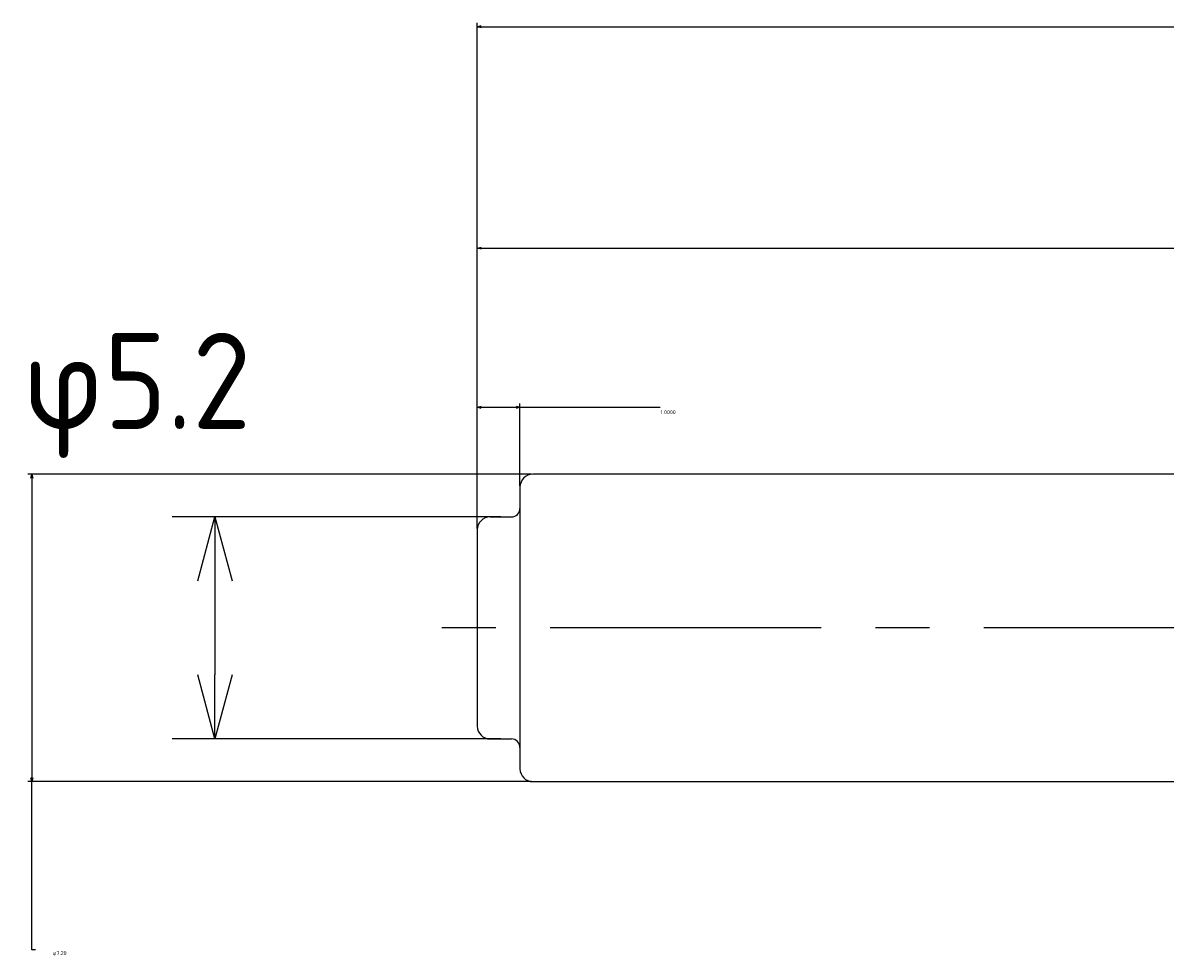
# Model space of a CAD drawing. Extents: x 89 to 195, y 168 to 214.
# Tile 2 of 7: x 89 to 116, y 192 to 214. Entities that reach past the tile are written whole.
import ezdxf

# ---------------------------------------------------------------- set-up
doc = ezdxf.new("R2010")
doc.units = 0
doc.header["$LTSCALE"] = 0.2
doc.linetypes.add('CENTER', pattern=[50.8, 31.75, -6.35, 6.35, -6.35])
doc.layers.get('0').update_dxf_attribs({"linetype": 'CONTINUOUS'})
doc.layers.get('DEFPOINTS').update_dxf_attribs({"linetype": 'CONTINUOUS'})
for name, color, linetype in [('18-0-CON', 3, 'CONTINUOUS'), ('18-2-CEN', 1, 'CENTER'), ('35-0-CON', 7, 'CONTINUOUS')]:
    doc.layers.add(name, color=color, linetype=linetype)
doc.styles.get("Standard").update_dxf_attribs({"font": 'isocp.shx', "bigfont": 'bigfont.shx'})
doc.dimstyles.get("Standard").update_dxf_attribs({"dimtxt": 0.18, "dimasz": 0.18, "dimexe": 0.18, "dimexo": 0.0625, "dimgap": 0.09, "dimtad": 0, "dimtih": 1, "dimtoh": 1, "dimzin": 0, "dimcen": 0.09, "dimazin": 3, "dimtfac": 1, "dimtofl": 0, "dimtmove": 0, "dimatfit": 3})

# ---------------------------------------------------------------- blocks, each defined once
blk = doc.blocks.new('_OPEN30')
at = {"color": 0, "linetype": 'BYBLOCK'}
for p, q in [((-1, 0.268), (0, 0)), ((0, 0), (-1, -0.268)), ((0, 0), (-1, 0))]:
    blk.add_line(p, q, dxfattribs=at)
blk = doc.blocks.new('*D140')
at = {"layer": '18-0-CON', "color": 161}
for p, q in [((100.55, 202.6), (92.853, 202.6)), ((93.853, 201.1), (93.853, 198.9)), ((100.55, 197.4), (92.853, 197.4))]:
    blk.add_line(p, q, dxfattribs=at)
at = {"layer": 'DEFPOINTS', "color": 0}
for p in [(100.8, 202.6), (93.853, 197.4), (100.8, 197.4)]:
    blk.add_point(p, dxfattribs=at)
at = {"layer": '18-0-CON', "color": 161, "xscale": 1.499999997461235, "yscale": 1.499999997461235, "zscale": 1.499999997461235}
for p, rotation in [((93.853, 202.6), 90), ((93.853, 197.4), 270)]:
    blk.add_blockref('_OPEN30', p, dxfattribs=dict(at, rotation=rotation))
at = {"layer": '18-0-CON', "color": 161}
blk.add_text('φ5.2', height=2.25, dxfattribs=at).set_placement((89.353, 204.661))
blk = doc.blocks.new('*D189')
at = {"layer": '18-0-CON', "color": 0}
for p, q in [((101.269, 203.6), (89.471, 203.6)), ((89.561, 203.51), (89.561, 196.49)), ((101.269, 196.4), (89.471, 196.4)), ((89.561, 192.458), (89.561, 196.4)), ((89.651, 192.458), (89.561, 192.458))]:
    blk.add_line(p, q, dxfattribs=at)
at = {"layer": 'DEFPOINTS', "color": 0}
for p in [(101.3, 203.6), (89.561, 196.4), (101.3, 196.4)]:
    blk.add_point(p, dxfattribs=at)
at = {"layer": '18-0-CON', "color": 0, "xscale": 0.0899999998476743, "yscale": 0.0899999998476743, "zscale": 0.0899999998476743}
for p, rotation in [((89.561, 203.6), 90), ((89.561, 196.4), 270)]:
    blk.add_blockref('_OPEN30', p, dxfattribs=dict(at, rotation=rotation))
at = {"layer": '18-0-CON', "color": 0}
blk.add_text('φ7.20', height=0.09, dxfattribs=at).set_placement((90.047, 192.341))
blk = doc.blocks.new('*D190')
at = {"layer": '18-0-CON', "color": 0}
for p, q in [((100, 202.331), (100, 205.257)), ((100.09, 205.167), (100.91, 205.167)), ((101, 203.331), (101, 205.257)), ((101, 205.167), (104.281, 205.167))]:
    blk.add_line(p, q, dxfattribs=at)
at = {"layer": 'DEFPOINTS', "color": 0}
for p in [(101, 205.167), (101, 203.3), (100, 202.3)]:
    blk.add_point(p, dxfattribs=at)
at = {"layer": '18-0-CON', "color": 0, "xscale": 0.0899999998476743, "yscale": 0.0899999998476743, "zscale": 0.0899999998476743, "rotation": 180}
blk.add_blockref('_OPEN30', (100, 205.167), dxfattribs=at)
at = {"layer": '18-0-CON', "color": 0, "xscale": 0.0899999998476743, "yscale": 0.0899999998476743, "zscale": 0.0899999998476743}
blk.add_blockref('_OPEN30', (101, 205.167), dxfattribs=at)
at = {"layer": '18-0-CON', "color": 0}
blk.add_text('1.0000', height=0.09, dxfattribs=at).set_placement((104.295, 205.008))
blk = doc.blocks.new('*D194')
at = {"layer": '18-0-CON', "color": 0}
for p, q in [((100, 202.331), (100, 208.986)), ((100.09, 208.896), (127.266, 208.896)), ((154.91, 208.896), (127.734, 208.896)), ((155, 203.631), (155, 208.986))]:
    blk.add_line(p, q, dxfattribs=at)
at = {"layer": 'DEFPOINTS', "color": 0}
for p in [(100, 208.896), (155, 203.6), (100, 202.3)]:
    blk.add_point(p, dxfattribs=at)
at = {"layer": '18-0-CON', "color": 0, "xscale": 0.0899999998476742, "yscale": 0.0899999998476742, "zscale": 0.0899999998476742, "rotation": 180}
blk.add_blockref('_OPEN30', (100, 208.896), dxfattribs=at)
at = {"layer": '18-0-CON', "color": 0, "xscale": 0.0899999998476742, "yscale": 0.0899999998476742, "zscale": 0.0899999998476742}
blk.add_blockref('_OPEN30', (155, 208.896), dxfattribs=at)
at = {"layer": '18-0-CON', "color": 0}
blk.add_text('55.0000', height=0.09, dxfattribs=at).set_placement((127.32, 208.737))
blk = doc.blocks.new('*D195')
at = {"layer": '18-0-CON', "color": 0}
for p, q in [((100, 202.331), (100, 214.172)), ((189, 202.481), (189, 214.172)), ((100.09, 214.082), (144.23, 214.082)), ((188.91, 214.082), (144.77, 214.082))]:
    blk.add_line(p, q, dxfattribs=at)
at = {"layer": 'DEFPOINTS', "color": 0}
for p in [(100, 214.082), (189, 202.45), (100, 202.3)]:
    blk.add_point(p, dxfattribs=at)
at = {"layer": '18-0-CON', "color": 0, "xscale": 0.09, "yscale": 0.09, "zscale": 0.09, "rotation": 180}
blk.add_blockref('_OPEN30', (100, 214.082), dxfattribs=at)
at = {"layer": '18-0-CON', "color": 0, "xscale": 0.09, "yscale": 0.09, "zscale": 0.09}
blk.add_blockref('_OPEN30', (189, 214.082), dxfattribs=at)
at = {"layer": '18-0-CON', "color": 0}
blk.add_text('(89.0000)', height=0.09, dxfattribs=at).set_placement((144.32, 213.923))

msp = doc.modelspace()

# ---------------------------------------------------------------- linework, layer by layer
at = {"layer": '18-2-CEN'}
msp.add_line((189.33499, 200), (98.0016, 200), dxfattribs=at)
at = {"layer": '35-0-CON'}
for p, q in [((154.3, 203.6), (101.3, 203.6)), ((101, 203.3), (101, 202.8)), ((100.3, 202.6), (100.8, 202.6)), ((101, 202.8), (101, 196.7)), ((100, 202.3), (100, 197.7)), ((100.3, 197.4), (100.8, 197.4)), ((101, 197.2), (101, 197.2)), ((101.3, 196.4), (154.3, 196.4))]:
    msp.add_line(p, q, dxfattribs=at)
for centre, radius, start, end in [((101.3, 203.3), 0.3, 90, 180), ((100.3, 202.3), 0.3, 90, 180), ((100.8, 202.8), 0.2, 270, 0), ((100.3, 197.7), 0.3, 180, 270), ((100.8, 197.2), 0.2, 0, 90), ((101.3, 196.7), 0.3, 180, 270)]:
    msp.add_arc(centre, radius, start, end, dxfattribs=at)

# ---------------------------------------------------------------- dimensions: what is measured, and where the dimension line sits
at = {"layer": '18-0-CON'}
for base, p1, override, picture, middle in [((100, 214.08184), (189, 202.45), {"dimscale": 0.5, "dimdec": 4, "dimpost": '(<>)', "dimblk": 'OPEN30', "dimtdec": 4, "dimtmove": 0, "dimtzin": 0}, '*D195', (144.5, 214.08184)), ((100, 208.89583), (155, 203.6), {"dimscale": 0.5, "dimdec": 4, "dimblk": 'OPEN30', "dimtdec": 4, "dimtmove": 0, "dimtzin": 0}, '*D194', (127.5, 208.89583))]:
    dim = msp.add_linear_dim(base=base, p1=p1, p2=(100, 202.3), dimstyle='Standard', override=override, dxfattribs=at)
    dim.commit()
    dim.dimension.update_dxf_attribs({"geometry": picture, "text_midpoint": middle})
dim = msp.add_linear_dim(base=(93.85279, 197.4), p1=(100.8, 202.6), p2=(100.8, 197.4), angle=90, text='φ5.2', dimstyle='Standard', override={"dimscale": 0.5, "dimblk1": 'OPEN30', "dimblk2": 'OPEN30', "dimsah": 1}, dxfattribs=at)
dim.commit()
dim.dimension.update_dxf_attribs({"geometry": '*D140', "text_midpoint": (93.85279, 208.64339), "dimtype": 128})
dim = msp.add_linear_dim(base=(101, 205.167), p1=(100, 202.3), p2=(101, 203.3), dimstyle='Standard', override={"dimscale": 0.5, "dimdec": 4, "dimblk": 'OPEN30', "dimtdec": 4, "dimtmove": 0, "dimtzin": 0}, dxfattribs=at)
dim.commit()
dim.dimension.update_dxf_attribs({"geometry": '*D190', "text_midpoint": (104.475, 205.167), "dimtype": 128})
dim = msp.add_linear_dim(base=(89.56083, 196.4), p1=(101.3, 203.6), p2=(101.3, 196.4), angle=90, dimstyle='Standard', override={"dimscale": 0.5, "dimgap": 0.5, "dimpost": 'φ<>', "dimblk1": 'OPEN30', "dimblk2": 'OPEN30', "dimsah": 1, "dimtol": 0, "dimlim": 0, "dimtp": 0.1, "dimtm": 0.3, "dimtmove": 1, "dimtolj": 2}, dxfattribs=at)
dim.commit()
dim.dimension.update_dxf_attribs({"geometry": '*D189', "text_midpoint": (89.56083, 192.45753), "dimtype": 128})

doc.saveas('drawing.dxf')
